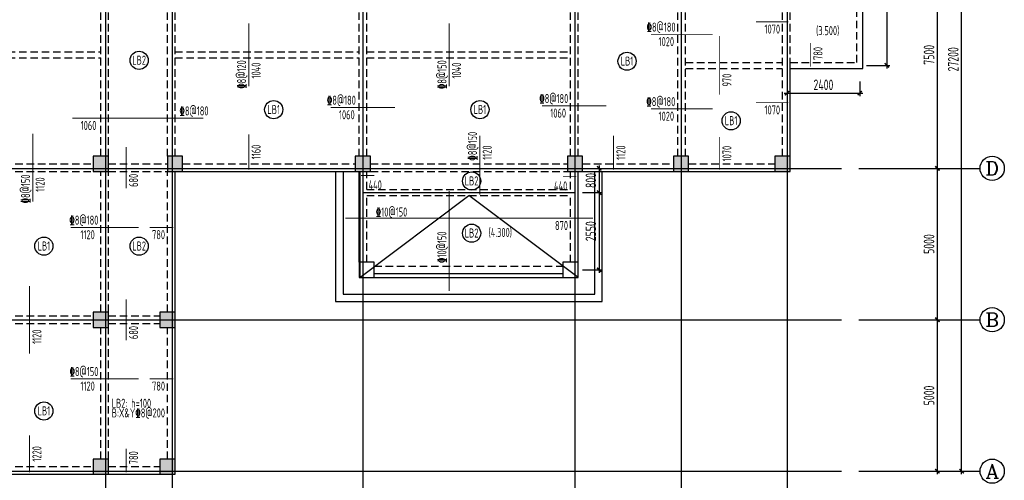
# Model space of a CAD drawing. Extents: x -302077 to 107904, y -9283 to 295706.
# Tile 179 of 256: x 52354 to 84851, y 12734 to 27945. Entities that reach past the tile are written whole.
import ezdxf
from ezdxf.enums import TextEntityAlignment as Align

# ---------------------------------------------------------------- set-up
doc = ezdxf.new("R2010")
doc.units = 0
doc.header["$LTSCALE"] = 500
doc.header["$MEASUREMENT"] = 0
doc.linetypes.add('DASHED', pattern=[0.75, 0.5, -0.25])
doc.layers.get('0').update_dxf_attribs({"linetype": 'CONTINUOUS'})
doc.layers.get('Defpoints').update_dxf_attribs({"linetype": 'CONTINUOUS'})
for name, color, linetype in [('A-KL-YWB-X', 7, 'CONTINUOUS'), ('AXIS', 3, 'CONTINUOUS'), ('AXIS_TEXT', 7, 'CONTINUOUS'), ('BEAM_CONT', 4, 'CONTINUOUS'), ('BEAM_DASH', 4, 'DASHED'), ('COLU', 7, 'CONTINUOUS'), ('FSK_FREIN', 11, 'CONTINUOUS'), ('FSK_FTEXT', 7, 'CONTINUOUS'), ('FSK_SLABNO', 6, 'CONTINUOUS'), ('PUB_DIM', 3, 'CONTINUOUS')]:
    doc.layers.add(name, color=color, linetype=linetype)
doc.layers.add('COLU_HATCH', color=251, linetype='CONTINUOUS', lineweight=0)
doc.layers.add('DIM', color=3, linetype='CONTINUOUS', lineweight=0)
doc.styles.add('_TCH_AXIS', font='COMPLEX', dxfattribs={"bigfont": 'GBCBIG'})
doc.styles.add('BW_Rein', font='Tssdeng.shx', dxfattribs={"width": 0.7, "bigfont": 'hztxt.shx'})
doc.styles.add('COMPLEX', font='COMPLEX')
doc.styles.add('TSSD', font='Tssdeng.shx', dxfattribs={"width": 0.65, "height": 350, "bigfont": 'Tssdchn.shx'})
doc.styles.add('TSSD_Dimension', font='tssdeng.shx', dxfattribs={"width": 0.7, "bigfont": 'hztxt.shx'})
doc.dimstyles.new('TSSD_100_100', dxfattribs={"dimtxt": 350, "dimasz": 100, "dimexe": 100, "dimexo": 250, "dimgap": 100, "dimtad": 1, "dimdec": 0, "dimzin": 0, "dimdsep": 46, "dimtxsty": 'TSSD_Dimension', "dimblk": 'ARCHTICK', "dimblk1": 'ARCHTICK', "dimblk2": 'ARCHTICK', "dimcen": 0, "dimdle": 100, "dimclrt": 7, "dimadec": 0, "dimazin": 0, "dimtfac": 1, "dimtdec": 0, "dimtix": 1, "dimtmove": 2, "dimatfit": 3, "dimfxl": 1, "dimtolj": 1, "dimtzin": 0, "dimarcsym": 0})

# ---------------------------------------------------------------- blocks, each defined once
blk = doc.blocks.new('_ArchTick')
at = {"color": 0, "linetype": 'ByBlock', "const_width": 0.5}
blk.add_lwpolyline([(-0.71, -0.71), (0.71, 0.71)], dxfattribs=at)
blk = doc.blocks.new('*D760')
at = {"layer": 'AXIS', "color": 0, "lineweight": -2}
for p, q in [((-9825, 93673), (-9825, 98873)), ((-12075, 98773), (-9725, 98773)), ((-12075, 93773), (-9725, 93773))]:
    blk.add_line(p, q, dxfattribs=at)
at = {"layer": 'Defpoints', "color": 0}
for p in [(-12325, 98773), (-9825, 98773), (-12325, 93773)]:
    blk.add_point(p, dxfattribs=at)
at = {"layer": 'AXIS', "color": 0, "lineweight": -2, "xscale": 100, "yscale": 100, "zscale": 100}
for p, rotation in [((-9825, 98773), 90), ((-9825, 93773), 270)]:
    blk.add_blockref('_ArchTick', p, dxfattribs=dict(at, rotation=rotation))
at = {"layer": 'AXIS', "color": 7, "insert": (-10100, 96273), "char_height": 350, "attachment_point": 5, "rotation": 90, "style": 'TSSD_Dimension'}
blk.add_mtext('\\A1;5000', dxfattribs=at)
blk = doc.blocks.new('*D761')
at = {"layer": 'AXIS', "color": 0, "lineweight": -2}
for p, q in [((-12075, 103773), (-9725, 103773)), ((-9825, 98673), (-9825, 103873)), ((-12075, 98773), (-9725, 98773))]:
    blk.add_line(p, q, dxfattribs=at)
at = {"layer": 'Defpoints', "color": 0}
for p in [(-12325, 103773), (-9825, 103773), (-12325, 98773)]:
    blk.add_point(p, dxfattribs=at)
at = {"layer": 'AXIS', "color": 0, "lineweight": -2, "xscale": 100, "yscale": 100, "zscale": 100}
for p, rotation in [((-9825, 103773), 90), ((-9825, 98773), 270)]:
    blk.add_blockref('_ArchTick', p, dxfattribs=dict(at, rotation=rotation))
at = {"layer": 'AXIS', "color": 7, "insert": (-10100, 101273), "char_height": 350, "attachment_point": 5, "rotation": 90, "style": 'TSSD_Dimension'}
blk.add_mtext('\\A1;5000', dxfattribs=at)
blk = doc.blocks.new('*D762')
at = {"layer": 'AXIS', "color": 0, "lineweight": -2}
for p, q in [((-12075, 111273), (-9725, 111273)), ((-9825, 103673), (-9825, 111373)), ((-12075, 103773), (-9725, 103773))]:
    blk.add_line(p, q, dxfattribs=at)
at = {"layer": 'Defpoints', "color": 0}
for p in [(-12325, 111273), (-9825, 111273), (-12325, 103773)]:
    blk.add_point(p, dxfattribs=at)
at = {"layer": 'AXIS', "color": 0, "lineweight": -2, "xscale": 100, "yscale": 100, "zscale": 100}
for p, rotation in [((-9825, 111273), 90), ((-9825, 103773), 270)]:
    blk.add_blockref('_ArchTick', p, dxfattribs=dict(at, rotation=rotation))
at = {"layer": 'AXIS', "color": 7, "insert": (-10100, 107523), "char_height": 350, "attachment_point": 5, "rotation": 90, "style": 'TSSD_Dimension'}
blk.add_mtext('\\A1;7500', dxfattribs=at)
blk = doc.blocks.new('*D765')
at = {"layer": 'AXIS', "color": 0, "lineweight": -2}
for p, q in [((-12075, 120973), (-8925, 120973)), ((-9025, 93673), (-9025, 121073)), ((-12075, 93773), (-8925, 93773))]:
    blk.add_line(p, q, dxfattribs=at)
at = {"layer": 'Defpoints', "color": 0}
for p in [(-12325, 120973), (-9025, 120973), (-12325, 93773)]:
    blk.add_point(p, dxfattribs=at)
at = {"layer": 'AXIS', "color": 0, "lineweight": -2, "xscale": 100, "yscale": 100, "zscale": 100}
for p, rotation in [((-9025, 120973), 90), ((-9025, 93773), 270)]:
    blk.add_blockref('_ArchTick', p, dxfattribs=dict(at, rotation=rotation))
at = {"layer": 'AXIS', "color": 7, "insert": (-9300, 107373), "char_height": 350, "attachment_point": 5, "rotation": 90, "style": 'TSSD_Dimension'}
blk.add_mtext('\\A1;27200', dxfattribs=at)
blk = doc.blocks.new('_AXISO')
blk.add_circle((0, 0), 0.5)
at = {"layer": 'AXIS_TEXT', "style": 'COMPLEX', "width": 1.041667}
blk.add_attdef('A', text='', height=0.56, dxfattribs=at).set_placement((-0.25, -0.28), (0.25, -0.28), align=Align.FIT)
blk = doc.blocks.new('MB2')
at = {"layer": 'COLU_HATCH'}
for points in [[(48081, 39835), (48081, 40335), (47581, 40335), (47581, 39835)], [(55281, 39835), (55281, 40335), (54781, 40335), (54781, 39835)], [(58931, 39835), (58931, 40335), (58431, 40335), (58431, 39835)], [(63931, 39835), (63931, 40335), (63431, 40335), (63431, 39835)], [(70781, 39835), (70781, 40335), (70281, 40335), (70281, 39835)], [(74431, 39835), (74431, 40335), (73931, 40335), (73931, 39835)], [(77781, 39835), (77781, 40335), (77281, 40335), (77281, 39835)], [(48081, 32635), (48081, 33135), (47581, 33135), (47581, 32635)], [(55281, 32635), (55281, 33135), (54781, 33135), (54781, 32635)], [(58931, 32635), (58931, 33135), (58431, 33135), (58431, 32635)], [(63931, 32635), (63931, 33135), (63431, 33135), (63431, 32635)], [(70781, 32635), (70781, 33135), (70281, 33135), (70281, 32635)], [(74431, 32635), (74431, 33135), (73931, 33135), (73931, 32635)], [(77781, 32635), (77781, 33135), (77281, 33135), (77281, 32635)], [(48081, 30135), (48081, 30635), (47581, 30635), (47581, 30135)], [(55281, 30135), (55281, 30635), (54781, 30635), (54781, 30135)], [(57731, 30135), (57731, 30635), (57231, 30635), (57231, 30135)], [(63931, 30135), (63931, 30635), (63431, 30635), (63431, 30135)], [(70931, 30135), (70931, 30635), (70431, 30635), (70431, 30135)], [(74431, 30135), (74431, 30635), (73931, 30635), (73931, 30135)], [(77781, 30135), (77781, 30635), (77281, 30635), (77281, 30135)], [(48081, 22935), (48081, 23435), (47581, 23435), (47581, 22935)], [(55281, 22935), (55281, 23435), (54781, 23435), (54781, 22935)], [(57731, 22935), (57731, 23435), (57231, 23435), (57231, 22935)], [(63931, 22935), (63931, 23435), (63431, 23435), (63431, 22935)], [(70931, 22935), (70931, 23435), (70431, 23435), (70431, 22935)], [(74431, 22935), (74431, 23435), (73931, 23435), (73931, 22935)], [(77781, 22935), (77781, 23435), (77281, 23435), (77281, 22935)], [(48081, 17785), (48081, 18285), (47581, 18285), (47581, 17785)], [(55281, 17785), (55281, 18285), (54781, 18285), (54781, 17785)], [(57481, 17785), (57481, 18285), (56981, 18285), (56981, 17785)], [(48081, 12935), (48081, 13435), (47581, 13435), (47581, 12935)], [(55281, 12935), (55281, 13435), (54781, 13435), (54781, 12935)], [(57481, 12935), (57481, 13435), (56981, 13435), (56981, 12935)]]:
    blk.add_hatch(color=256, dxfattribs=at).paths.add_polyline_path(points)
at = {"layer": 'BEAM_CONT'}
for p, q in [((48081, 40335), (54781, 40335)), ((55281, 40335), (58431, 40335)), ((58931, 40335), (63431, 40335)), ((63931, 40335), (70281, 40335)), ((70781, 40335), (73931, 40335)), ((74431, 40335), (77281, 40335)), ((55281, 40085), (58431, 40085)), ((70781, 40085), (73931, 40085)), ((47581, 33135), (47581, 39835)), ((55281, 34875), (55281, 39835)), ((58581, 34875), (58581, 39835)), ((70781, 34875), (70781, 39835)), ((74081, 34875), (74081, 39835)), ((77781, 33135), (77781, 39835)), ((55281, 34975), (58581, 34975)), ((70781, 34975), (74081, 34975)), ((77781, 32885), (80181, 32885)), ((80181, 26335), (80181, 32885)), ((47581, 30635), (47581, 32635)), ((47581, 23435), (47581, 30135)), ((77781, 23435), (77781, 26435)), ((77781, 26335), (80181, 26335)), ((47581, 18285), (47581, 22935)), ((57481, 18285), (57481, 22935)), ((57731, 22935), (63431, 22935)), ((63556, 19935), (63556, 22935)), ((70781, 19935), (70781, 22935)), ((70931, 22935), (73931, 22935)), ((74431, 22935), (77281, 22935)), ((64056, 19560), (70281, 19560)), ((47581, 13435), (47581, 17785)), ((57481, 13435), (57481, 17785)), ((48081, 12935), (54781, 12935)), ((55281, 12935), (56981, 12935))]:
    blk.add_line(p, q, dxfattribs=at)
at = {"layer": 'BEAM_DASH'}
for p, q in [((48081, 40085), (51056, 40085)), ((51056, 32885), (51056, 40085)), ((51306, 32885), (51306, 40085)), ((51306, 40085), (54781, 40085)), ((58931, 40085), (63431, 40085)), ((63931, 40085), (70281, 40085)), ((74431, 40085), (77281, 40085)), ((47831, 33135), (47831, 39835)), ((55031, 33135), (55031, 39835)), ((58831, 33135), (58831, 39835)), ((63556, 33135), (63556, 39835)), ((63806, 33135), (63806, 39835)), ((70531, 33135), (70531, 39835)), ((74331, 33135), (74331, 39835)), ((77531, 33135), (77531, 39835)), ((63806, 36585), (70531, 36585)), ((63806, 36385), (70531, 36385)), ((74331, 35335), (77531, 35335)), ((74331, 35135), (77531, 35135)), ((55281, 33135), (55281, 34875)), ((55281, 34775), (58581, 34775)), ((58581, 33135), (58581, 34875)), ((70781, 33135), (70781, 34875)), ((70781, 34775), (74081, 34775)), ((74081, 33135), (74081, 34875)), ((48081, 32885), (51056, 32885)), ((51306, 32885), (54781, 32885)), ((55281, 32885), (58431, 32885)), ((58931, 32885), (63431, 32885)), ((63931, 32885), (70281, 32885)), ((70781, 32885), (73931, 32885)), ((74431, 32885), (77281, 32885)), ((47831, 30635), (47831, 32635)), ((48081, 32635), (54781, 32635)), ((51056, 30635), (51056, 32635)), ((51306, 30635), (51306, 32635)), ((55031, 30635), (55031, 32635)), ((55281, 30635), (55281, 32635)), ((55281, 32635), (58431, 32635)), ((58581, 30635), (58581, 32635)), ((58831, 30635), (58831, 32635)), ((58931, 32635), (63431, 32635)), ((63556, 30635), (63556, 32635)), ((63806, 30635), (63806, 32635)), ((63931, 32635), (70281, 32635)), ((70531, 30635), (70531, 32635)), ((70781, 30635), (70781, 32635)), ((70781, 32635), (73931, 32635)), ((74081, 30635), (74081, 32635)), ((74331, 30635), (74331, 32635)), ((74431, 32635), (77281, 32635)), ((77531, 30635), (77531, 32635)), ((77781, 30635), (77781, 32635)), ((77781, 32635), (79981, 32635)), ((79981, 30635), (79981, 32635)), ((48081, 30635), (54781, 30635)), ((55281, 30635), (57231, 30635)), ((57731, 30635), (63431, 30635)), ((63931, 30635), (70431, 30635)), ((70931, 30635), (73931, 30635)), ((74431, 30635), (77281, 30635)), ((77781, 30635), (79981, 30635)), ((48081, 30385), (54781, 30385)), ((55281, 30385), (57231, 30385)), ((57731, 30385), (63431, 30385)), ((63931, 30385), (70431, 30385)), ((70931, 30385), (73931, 30385)), ((74431, 30385), (77281, 30385)), ((77781, 30385), (79981, 30385)), ((79981, 26535), (79981, 30385)), ((47831, 23435), (47831, 30135)), ((55031, 23435), (55031, 30135)), ((55281, 23435), (55281, 30135)), ((57231, 23435), (57231, 30135)), ((57481, 23435), (57481, 30135)), ((63556, 23435), (63556, 30135)), ((63806, 23435), (63806, 30135)), ((70531, 23435), (70531, 30135)), ((70781, 23435), (70781, 30135)), ((74081, 23435), (74081, 30135)), ((74331, 23435), (74331, 30135)), ((77531, 23435), (77531, 30135)), ((77781, 26435), (77781, 30135)), ((47831, 26885), (55031, 26885)), ((47831, 26685), (55031, 26685)), ((57481, 26885), (63556, 26885)), ((57481, 26685), (63556, 26685)), ((63806, 26885), (70531, 26885)), ((63806, 26685), (70531, 26685)), ((74331, 26533), (77531, 26533)), ((74331, 26333), (77531, 26333)), ((77781, 26535), (79981, 26535)), ((48081, 23185), (54781, 23185)), ((55281, 23185), (57231, 23185)), ((57731, 23185), (63431, 23185)), ((63931, 23185), (70431, 23185)), ((70931, 23185), (73931, 23185)), ((74431, 23185), (77281, 23185)), ((47831, 18285), (47831, 22935)), ((48081, 22935), (54781, 22935)), ((51081, 18160), (51081, 22935)), ((51281, 18160), (51281, 22935)), ((55031, 18285), (55031, 22935)), ((55281, 18285), (55281, 22935)), ((55281, 22935), (57231, 22935)), ((57231, 18285), (57231, 22935)), ((63806, 22335), (63806, 22935)), ((63931, 22935), (70431, 22935)), ((70531, 22335), (70531, 22935)), ((63806, 22335), (70531, 22335)), ((63806, 19935), (63806, 22135)), ((63806, 22135), (70531, 22135)), ((70531, 19935), (70531, 22135)), ((64056, 19810), (70281, 19810)), ((48081, 18160), (54781, 18160)), ((48081, 17910), (54781, 17910)), ((51081, 13185), (51081, 17910)), ((51281, 13185), (51281, 17910)), ((55281, 18160), (56981, 18160)), ((55281, 17910), (56981, 17910)), ((47831, 13435), (47831, 17785)), ((55031, 13435), (55031, 17785)), ((55281, 13435), (55281, 17785)), ((57231, 13435), (57231, 17785)), ((48081, 13185), (54781, 13185)), ((55281, 13185), (56981, 13185))]:
    blk.add_line(p, q, dxfattribs=at)
at = {"layer": 'COLU'}
for points in [[(48081, 39835), (48081, 40335), (47581, 40335), (47581, 39835)], [(55281, 39835), (55281, 40335), (54781, 40335), (54781, 39835)], [(58931, 39835), (58931, 40335), (58431, 40335), (58431, 39835)], [(63931, 39835), (63931, 40335), (63431, 40335), (63431, 39835)], [(70781, 39835), (70781, 40335), (70281, 40335), (70281, 39835)], [(74431, 39835), (74431, 40335), (73931, 40335), (73931, 39835)], [(77781, 39835), (77781, 40335), (77281, 40335), (77281, 39835)], [(48081, 32635), (48081, 33135), (47581, 33135), (47581, 32635)], [(55281, 32635), (55281, 33135), (54781, 33135), (54781, 32635)], [(58931, 32635), (58931, 33135), (58431, 33135), (58431, 32635)], [(63931, 32635), (63931, 33135), (63431, 33135), (63431, 32635)], [(70781, 32635), (70781, 33135), (70281, 33135), (70281, 32635)], [(74431, 32635), (74431, 33135), (73931, 33135), (73931, 32635)], [(77781, 32635), (77781, 33135), (77281, 33135), (77281, 32635)], [(48081, 30135), (48081, 30635), (47581, 30635), (47581, 30135)], [(55281, 30135), (55281, 30635), (54781, 30635), (54781, 30135)], [(57731, 30135), (57731, 30635), (57231, 30635), (57231, 30135)], [(63931, 30135), (63931, 30635), (63431, 30635), (63431, 30135)], [(70931, 30135), (70931, 30635), (70431, 30635), (70431, 30135)], [(74431, 30135), (74431, 30635), (73931, 30635), (73931, 30135)], [(77781, 30135), (77781, 30635), (77281, 30635), (77281, 30135)], [(48081, 22935), (48081, 23435), (47581, 23435), (47581, 22935)], [(55281, 22935), (55281, 23435), (54781, 23435), (54781, 22935)], [(57731, 22935), (57731, 23435), (57231, 23435), (57231, 22935)], [(63931, 22935), (63931, 23435), (63431, 23435), (63431, 22935)], [(70931, 22935), (70931, 23435), (70431, 23435), (70431, 22935)], [(74431, 22935), (74431, 23435), (73931, 23435), (73931, 22935)], [(77781, 22935), (77781, 23435), (77281, 23435), (77281, 22935)], [(64056, 19435), (64056, 19935), (63556, 19935), (63556, 19435)], [(70781, 19435), (70781, 19935), (70281, 19935), (70281, 19435)], [(48081, 17785), (48081, 18285), (47581, 18285), (47581, 17785)], [(55281, 17785), (55281, 18285), (54781, 18285), (54781, 17785)], [(57481, 17785), (57481, 18285), (56981, 18285), (56981, 17785)], [(48081, 12935), (48081, 13435), (47581, 13435), (47581, 12935)], [(55281, 12935), (55281, 13435), (54781, 13435), (54781, 12935)], [(57481, 12935), (57481, 13435), (56981, 13435), (56981, 12935)]]:
    blk.add_lwpolyline(points, close=True, dxfattribs=at)
blk = doc.blocks.new('*D732')
at = {"layer": 'Defpoints', "color": 0}
for p in [(70681, 23035), (70681, 22235), (71479, 22235)]:
    blk.add_point(p, dxfattribs=at)
at = {"layer": 'DIM', "color": 0, "lineweight": -2}
for p, q in [((71479, 23135), (71479, 22135)), ((70931, 23035), (71579, 23035)), ((70931, 22235), (71579, 22235))]:
    blk.add_line(p, q, dxfattribs=at)
at = {"layer": 'DIM', "color": 0, "lineweight": -2, "xscale": 100, "yscale": 100, "zscale": 100}
for p, rotation in [((71479, 23035), 90), ((71479, 22235), 270)]:
    blk.add_blockref('_ArchTick', p, dxfattribs=dict(at, rotation=rotation))
at = {"layer": 'DIM', "color": 7, "insert": (71204, 22635), "char_height": 350, "attachment_point": 5, "rotation": 90, "style": 'TSSD_Dimension'}
blk.add_mtext('\\A1;800', dxfattribs=at)
blk = doc.blocks.new('*D733')
at = {"layer": 'Defpoints', "color": 0}
for p in [(70681, 22235), (70681, 19685), (71479, 19685)]:
    blk.add_point(p, dxfattribs=at)
at = {"layer": 'DIM', "color": 0, "lineweight": -2}
for p, q in [((70931, 22235), (71579, 22235)), ((71479, 22335), (71479, 19585)), ((70931, 19685), (71579, 19685))]:
    blk.add_line(p, q, dxfattribs=at)
at = {"layer": 'DIM', "color": 0, "lineweight": -2, "xscale": 100, "yscale": 100, "zscale": 100}
for p, rotation in [((71479, 22235), 90), ((71479, 19685), 270)]:
    blk.add_blockref('_ArchTick', p, dxfattribs=dict(at, rotation=rotation))
at = {"layer": 'DIM', "color": 7, "insert": (71204, 20960), "char_height": 350, "attachment_point": 5, "rotation": 90, "style": 'TSSD_Dimension'}
blk.add_mtext('\\A1;2550', dxfattribs=at)
blk = doc.blocks.new('*D734')
at = {"layer": 'Defpoints', "color": 0}
for p in [(80051, 30535), (80051, 26435), (80974, 26435)]:
    blk.add_point(p, dxfattribs=at)
at = {"layer": 'DIM', "color": 0, "lineweight": -2}
for p, q in [((80974, 30635), (80974, 26335)), ((80301, 30535), (81074, 30535)), ((80301, 26435), (81074, 26435))]:
    blk.add_line(p, q, dxfattribs=at)
at = {"layer": 'DIM', "color": 0, "lineweight": -2, "xscale": 100, "yscale": 100, "zscale": 100}
for p, rotation in [((80974, 30535), 90), ((80974, 26435), 270)]:
    blk.add_blockref('_ArchTick', p, dxfattribs=dict(at, rotation=rotation))
at = {"layer": 'DIM', "color": 7, "insert": (80699, 28485), "char_height": 350, "attachment_point": 5, "rotation": 90, "style": 'TSSD_Dimension'}
blk.add_mtext('\\A1;4100', dxfattribs=at)
blk = doc.blocks.new('*D735')
at = {"layer": 'Defpoints', "color": 0}
for p in [(77681, 26157), (80081, 26157), (80081, 25520)]:
    blk.add_point(p, dxfattribs=at)
at = {"layer": 'DIM', "color": 0, "lineweight": -2}
for p, q in [((77681, 25907), (77681, 25420)), ((80081, 25907), (80081, 25420)), ((77581, 25520), (80181, 25520))]:
    blk.add_line(p, q, dxfattribs=at)
at = {"layer": 'DIM', "color": 0, "lineweight": -2, "xscale": 100, "yscale": 100, "zscale": 100, "rotation": 180}
blk.add_blockref('_ArchTick', (77681, 25520), dxfattribs=at)
at = {"layer": 'DIM', "color": 0, "lineweight": -2, "xscale": 100, "yscale": 100, "zscale": 100}
blk.add_blockref('_ArchTick', (80081, 25520), dxfattribs=at)
at = {"layer": 'DIM', "color": 7, "insert": (78881, 25795), "char_height": 350, "attachment_point": 5, "style": 'TSSD_Dimension'}
blk.add_mtext('\\A1;2400', dxfattribs=at)
blk = doc.blocks.new('zw')
at = {"layer": 'AXIS', "color": 250}
for p, q in [((-37284.9, 122803), (-37284.9, 91603)), ((-28784.9, 122803), (-28784.9, 91603)), ((-21784.9, 122803), (-21784.9, 91603)), ((-18284.9, 122803), (-18284.9, 91603)), ((-14784.9, 122803), (-14784.9, 91603)), ((-35084.9, 112394.7), (-35084.9, 91603)), ((-46817.4, 103772.6), (-12983.9, 103772.6)), ((-28784.9, 102972.6), (-21784.9, 102972.6)), ((-46817.4, 98772.6), (-12983.9, 98772.6)), ((-46817.4, 93772.6), (-12983.9, 93772.6))]:
    blk.add_line(p, q, dxfattribs=at)
at = {"layer": 'AXIS'}
for p, q in [((-12415.2, 103772.6), (-8415.2, 103772.6)), ((-12415.2, 98772.6), (-8415.2, 98772.6)), ((-12415.2, 93772.6), (-8415.2, 93772.6))]:
    blk.add_line(p, q, dxfattribs=at)
ref = blk.add_blockref('_AXISO', (-8015.2, 103772.6), dxfattribs=dict(at, xscale=800, yscale=800, zscale=800))
ref.add_attrib('A', 'D', dxfattribs={"layer": 'AXIS_TEXT', "height": 452.5, "style": '_TCH_AXIS', "width": 1.235294}).set_placement((-8241.5, 103546.3), (-7789, 103546.3), align=Align.FIT)
ref = blk.add_blockref('_AXISO', (-8015.2, 98772.6), dxfattribs=dict(at, xscale=800, yscale=800, zscale=800))
ref.add_attrib('A', 'B', dxfattribs={"layer": 'AXIS_TEXT', "height": 452.5, "style": '_TCH_AXIS', "width": 1.235294}).set_placement((-8241.5, 98546.3), (-7789, 98546.3), align=Align.FIT)
ref = blk.add_blockref('_AXISO', (-8015.2, 93772.6), dxfattribs=dict(at, xscale=800, yscale=800, zscale=800))
ref.add_attrib('A', 'A', dxfattribs={"layer": 'AXIS_TEXT', "height": 452.5, "style": '_TCH_AXIS', "width": 1.166667}).set_placement((-8241.5, 93546.3), (-7789, 93546.3), align=Align.FIT)
for p1, p2, distance, picture, middle in [((-12324.8, 93772.6), (-12324.8, 120972.6), -3300, '*D765', (-9299.8, 107372.6)), ((-12324.8, 103772.6), (-12324.8, 111272.6), -2500, '*D762', (-10099.8, 107522.6)), ((-12324.8, 98772.6), (-12324.8, 103772.6), -2500, '*D761', (-10099.8, 101272.6)), ((-12324.8, 93772.6), (-12324.8, 98772.6), -2500, '*D760', (-10099.8, 96272.6))]:
    dim = blk.add_aligned_dim(p1=p1, p2=p2, distance=distance, dimstyle='TSSD_100_100', dxfattribs=at)
    dim.commit()
    dim.dimension.update_dxf_attribs({"geometry": picture, "text_midpoint": middle})

msp = doc.modelspace()

# ---------------------------------------------------------------- linework, layer by layer
at = {"layer": 'FSK_FREIN', "const_width": 30}
for points in [[(59916.185, 25745.309), (59916.185, 27825.309)], [(66531.183, 25745.308), (66531.183, 27825.308)], [(76651.183, 27874.7), (77721.185, 27874.7)], [(73186.186, 27460.309), (75226.186, 27460.309)], [(75456.182, 25463.31), (75456.182, 27403.309)], [(78461.183, 26395.309), (78461.183, 27175.307)], [(62621.187, 25045.467), (64741.187, 25045.467)], [(69596.187, 25099.674), (71716.185, 25099.674)], [(76651.183, 25205.31), (77721.185, 25205.31)], [(54096.184, 24691.847), (58416.184, 24691.844)], [(73186.186, 24997.519), (75226.186, 24997.519)], [(52786.668, 21940.308), (52786.668, 24180.308)], [(59916.185, 22995.309), (59916.185, 24155.308)], [(67541.829, 22170.084), (67541.829, 24115.309)], [(71956.182, 22995.309), (71956.182, 24115.309)], [(75456.182, 22995.309), (75456.182, 24065.309)], [(55871.182, 22380.308), (55871.184, 23740.308)], [(63616.185, 22796.292), (64056.184, 22796.292)], [(70281.182, 22761.19), (70721.185, 22761.19)], [(66531.183, 18984.618), (66531.183, 22287.494)], [(63096.119, 21387.809), (71277.766, 21387.807)], [(69851.183, 21387.809), (70721.185, 21387.809)], [(54036.185, 21085.309), (56276.184, 21085.309)], [(56641.183, 21085.309), (57421.183, 21085.309)], [(66531.183, 19620.309), (66531.183, 20490.309)], [(52681.184, 16915.308), (52681.184, 19155.308)], [(55871.184, 17355.309), (55871.184, 18715.309)], [(54036.183, 16085.309), (56276.184, 16085.309)], [(56641.183, 16085.309), (57421.183, 16085.309)], [(52681.184, 12995.309), (52681.184, 14215.309)], [(55871.184, 12995.309), (55871.184, 13775.309)]]:
    msp.add_lwpolyline(points, dxfattribs=at)
at = {"layer": 'FSK_SLABNO'}
for centre in [(56295.457, 26602.184), (72399.247, 26572.353), (60737.602, 24974.019), (67543.469, 24974.019), (75834.041, 24605.232), (67268.488, 22617.394), (67268.488, 20893.586), (53152.518, 20466.042), (56295.457, 20466.042), (53152.518, 15021.705)]:
    msp.add_circle(centre, 300, dxfattribs=at)
at = {"layer": 'PUB_DIM'}
for p in [(63581.185, 19435.309), (70781.185, 19435.309)]:
    msp.add_line(p, (67181.185, 22135.309), dxfattribs=at)
for points in [[(62781.185, 22935.309), (62781.185, 18635.309), (71581.185, 18635.309), (71581.185, 22935.309)], [(63031.185, 22935.309), (63031.185, 18885.309), (71331.185, 18885.309), (71331.185, 22935.309)], [(63581.185, 22935.309), (63581.185, 19435.309), (70781.185, 19435.309), (70781.185, 22935.309)]]:
    msp.add_lwpolyline(points, dxfattribs=at)

# ---------------------------------------------------------------- block references
at = {"layer": 'BEAM_CONT'}
msp.add_blockref('MB2', (0, 0), dxfattribs=at)
at = {"layer": 'PUB_DIM'}
msp.add_blockref('zw', (92466.058, -80737.285), dxfattribs=at)

# ---------------------------------------------------------------- texts
at = {"layer": 'A-KL-YWB-X', "style": 'TSSD', "width": 0.7}
for s, p in [('(3.500)', (79022.328, 27433.502)), ('(4.300)', (68215.251, 20770.132))]:
    msp.add_text(s, height=300, dxfattribs=at).set_placement(p, align=Align.CENTER)
at = {"layer": 'FSK_FTEXT', "style": 'BW_Rein', "width": 0.7}
for s, p in [('%%1328@180', (74001.185, 27550.309)), ('%%1328@180', (63449.055, 25135.467)), ('%%1328@180', (70460.229, 25189.674)), ('%%1328@180', (73992.141, 25087.519)), ('%%13210@150', (65145.767, 21443.108))]:
    msp.add_text(s, height=300, dxfattribs=at).set_placement(p, align=Align.RIGHT)
for s, p in [('1070', (77451.185, 27784.7)), ('1070', (77451.185, 25115.31)), ('440', (70426.589, 22603.69)), ('870', (70451.185, 21297.809)), ('780', (57151.183, 20995.309))]:
    msp.add_text(s, height=300, dxfattribs=at).set_placement(p, align=Align.TOP_RIGHT)
for s, p in [('1020', (73696.186, 27370.309)), ('1060', (63151.186, 24955.467)), ('1060', (70126.186, 25009.674)), ('1020', (73696.186, 24907.519))]:
    msp.add_text(s, height=300, dxfattribs=at).set_placement(p, align=Align.TOP_CENTER)
for s, p in [('780', (78551.183, 26615.309)), ('1070', (75546.182, 23265.309)), ('780', (55961.184, 13265.309))]:
    msp.add_text(s, height=300, rotation=90, dxfattribs=at).set_placement(p, align=Align.TOP_LEFT)
for s, rotation, p in [('%%1328@120', 90, (59826.185, 26605.309)), ('%%1328@150', 90, (66441.183, 26605.309)), ('%%1328@180', 359.9999588, (58586.032, 24781.844)), ('%%1328@150', 90, (67448.288, 24242.441)), ('%%1328@150', 89.9999805, (52696.668, 22830.99)), ('%%1328@180', 359.9999805, (54951.184, 21175.309)), ('%%13210@150', 90, (66438.535, 20948.948)), ('%%1328@150', 359.9999902, (54951.184, 16175.309))]:
    msp.add_text(s, height=300, rotation=rotation, dxfattribs=at).set_placement(p, align=Align.RIGHT)
for s, rotation, p in [('1040', 90, (60006.185, 26265.309)), ('1040', 90, (66621.183, 26265.308)), ('970', 90, (75546.182, 25948.309)), ('1060', 359.9999588, (54626.184, 24601.847)), ('1160', 90, (60006.185, 23575.308)), ('1120', 90, (67631.829, 23555.309)), ('1120', 90, (72046.182, 23555.309)), ('1120', 89.9999805, (52876.668, 22500.308)), ('1120', 359.9999805, (54596.184, 20995.309)), ('1120', 90, (52771.184, 17475.309)), ('1120', 359.9999902, (54596.184, 15995.309)), ('1220', 90, (52771.184, 13605.309))]:
    msp.add_text(s, height=300, rotation=rotation, dxfattribs=at).set_placement(p, align=Align.TOP_CENTER)
for s, rotation, p in [('680', 89.9999357, (55961.183, 22855.308)), ('680', 90, (55961.184, 17830.309)), ('780', 359.999972, (57151.183, 15995.309))]:
    msp.add_text(s, height=300, rotation=rotation, dxfattribs=at).set_placement(p, align=Align.TOP_RIGHT)
msp.add_text('440', height=300, dxfattribs=at).set_placement((63868.616, 22638.792), align=Align.TOP_LEFT)
at = {"layer": 'FSK_SLABNO', "style": 'BW_Rein', "width": 0.7}
for s, p in [('LB2', (56295.457, 26457.953)), ('LB1', (72399.247, 26428.123)), ('LB1', (60737.602, 24829.788)), ('LB1', (67543.469, 24829.788)), ('LB1', (75834.041, 24461.002)), ('LB2', (67268.488, 22473.164)), ('LB2', (67268.488, 20749.355)), ('LB1', (53152.518, 20321.811)), ('LB2', (56295.457, 20321.811)), ('LB1', (53152.518, 14877.474))]:
    msp.add_text(s, height=300, dxfattribs=at).set_placement(p, align=Align.CENTER)
for s, p in [('LB2: h=100', (55389.657, 15038.002, 450)), ('B:X&Y%%1328@200', (55392.627, 14718.496, 450))]:
    msp.add_text(s, height=300, dxfattribs=at).set_placement(p, align=Align.BOTTOM_LEFT)

# ---------------------------------------------------------------- dimensions: what is measured, and where the dimension line sits
at = {"layer": 'DIM'}
for base, p1, p2, picture, middle in [((80974.384, 26435.309), (80050.816, 30535.307), (80050.816, 26435.309), '*D734', (80699.384, 28485.308)), ((71479.48, 22235.307), (70681.184, 23035.307), (70681.184, 22235.307), '*D732', (71204.48, 22635.307)), ((71479.48, 19685.309), (70681.184, 22235.307), (70681.184, 19685.309), '*D733', (71204.48, 20960.308))]:
    dim = msp.add_linear_dim(base=base, p1=p1, p2=p2, angle=90, dimstyle='TSSD_100_100', dxfattribs=at)
    dim.commit()
    dim.dimension.update_dxf_attribs({"geometry": picture, "text_midpoint": middle})
dim = msp.add_linear_dim(base=(80081.185, 25519.837), p1=(77681.184, 26156.855), p2=(80081.185, 26156.855), dimstyle='TSSD_100_100', dxfattribs=at)
dim.commit()
dim.dimension.update_dxf_attribs({"geometry": '*D735', "text_midpoint": (78881.184, 25794.837)})

doc.saveas('drawing.dxf')
